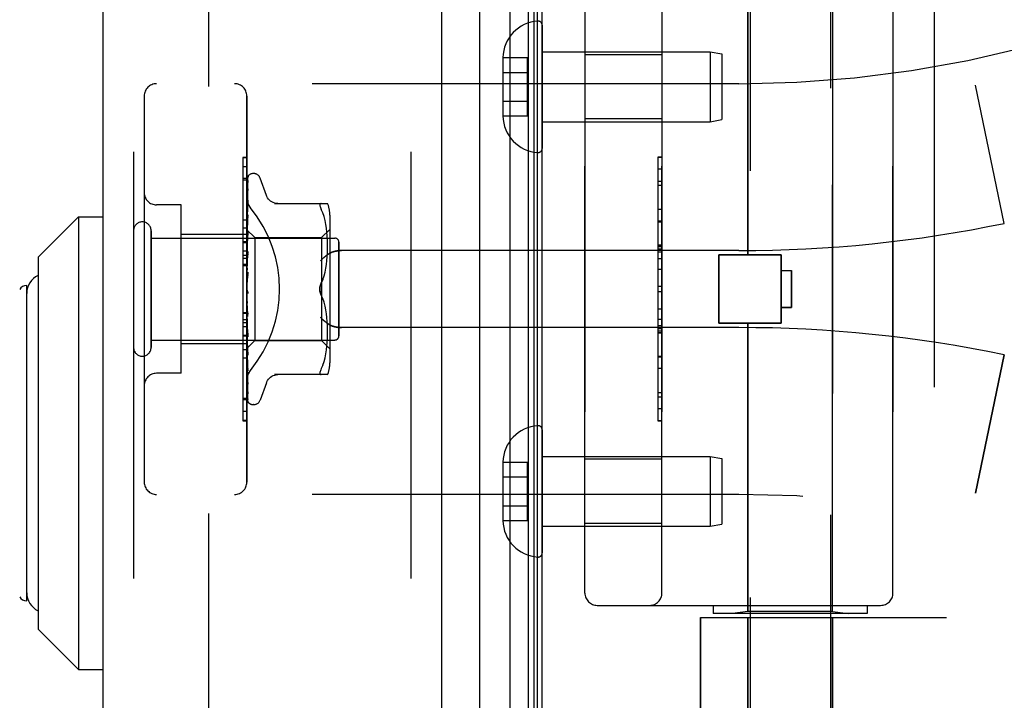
# Model space of a CAD drawing. Header units: inches. Extents: x 0 to 189, y 0 to 122.
# Tile 218 of 226: x 99.63 to 102.03, y 77.24 to 78.9. Entities that reach past the tile are written whole.
import ezdxf

# ---------------------------------------------------------------- set-up
doc = ezdxf.new("R2010")
doc.units = ezdxf.units.IN
doc.header["$LTSCALE"] = 10.388889
doc.header["$MEASUREMENT"] = 0
doc.linetypes.add('HIDDEN', pattern=[0.2, 0.1, -0.1])
doc.layers.get('0').update_dxf_attribs({"linetype": 'CONTINUOUS'})
for name, color, linetype in [('DEFAULT_2', 8, 'HIDDEN'), ('DIMENSIONS', 7, 'CONTINUOUS'), ('LEFTHAND_DOOR_ASSEMBLY', 7, 'CONTINUOUS'), ('RIGHTHAND_DOOR_ASSEMBLY', 7, 'CONTINUOUS')]:
    doc.layers.add(name, color=color, linetype=linetype)
doc.styles.get("Standard").update_dxf_attribs({"font": 'arial.ttf'})
doc.dimstyles.new('DIMSTYLE_1', dxfattribs={"dimtxt": 0.833333, "dimasz": 1.111111, "dimexe": 0.09, "dimexo": 0.07, "dimgap": 0.0375, "dimtad": 0, "dimtih": 1, "dimtoh": 1, "dimzin": 4, "dimdsep": 46, "dimtxsty": 'Standard', "dimblk": '_FILLED', "dimblk1": '_FILLED', "dimblk2": '_FILLED', "dimcen": 0.09, "dimadec": 3, "dimazin": 1, "dimtfac": 1, "dimtdec": 3, "dimtofl": 0, "dimtmove": 0, "dimatfit": 3, "dimldrblk": '_FILLED', "dimfxl": 0, "dimtolj": 1, "dimtzin": 4, "dimarcsym": 0})

# ---------------------------------------------------------------- blocks, each defined once
blk = doc.blocks.new('_FILLED')
at = {"color": 0, "linetype": 'ByBlock'}
blk.add_solid([(0, 0), (-1, 0.2), (-1, -0.2)], dxfattribs=at)
blk = doc.blocks.new('*D10')
at = {"layer": 'DIMENSIONS', "color": 2, "linetype": 'Continuous'}
for p, q in [((99.9091, 79.0233), (99.9091, 80.5993)), ((117.5751, 79.0233), (117.5751, 80.5993)), ((99.9091, 79.5993), (106.8694, 79.5993)), ((117.5751, 79.5993), (110.6148, 79.5993))]:
    blk.add_line(p, q, dxfattribs=at)
at = {"layer": 'DIMENSIONS', "color": 2, "linetype": 'Continuous', "xscale": 1.1111111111, "yscale": 1.1111111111, "zscale": 1.1111111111, "rotation": 180}
blk.add_blockref('_FILLED', (99.9091, 79.5993), dxfattribs=at)
at = {"layer": 'DIMENSIONS', "color": 2, "linetype": 'Continuous', "xscale": 1.1111111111, "yscale": 1.1111111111, "zscale": 1.1111111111}
blk.add_blockref('_FILLED', (117.5751, 79.5993), dxfattribs=at)
at = {"layer": 'DIMENSIONS', "color": 2, "linetype": 'Continuous', "insert": (108.7421, 80.016), "char_height": 0.83333, "width": 4.584882, "attachment_point": 2, "line_spacing_factor": 0.9}
blk.add_mtext('17.67\\PUSABLE\\PDEPTH', dxfattribs=at)
blk = doc.blocks.new('*D12')
at = {"layer": 'DIMENSIONS', "color": 2, "linetype": 'Continuous'}
for p, q in [((100.2303, 83.1205), (96.0114, 83.1205)), ((97.0114, 83.1205), (97.0114, 59.9538)), ((97.0114, 35.1205), (97.0114, 58.2872)), ((100.2413, 35.1205), (96.0114, 35.1205))]:
    blk.add_line(p, q, dxfattribs=at)
at = {"layer": 'DIMENSIONS', "color": 2, "linetype": 'Continuous', "xscale": 1.1111111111, "yscale": 1.1111111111, "zscale": 1.1111111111}
for p, rotation in [((97.0114, 83.1205), 90), ((97.0114, 35.1205), 270)]:
    blk.add_blockref('_FILLED', p, dxfattribs=dict(at, rotation=rotation))
at = {"layer": 'DIMENSIONS', "color": 2, "linetype": 'Continuous', "insert": (97.0114, 59.5372), "char_height": 0.83333, "width": 2.91202, "attachment_point": 2, "line_spacing_factor": 0.9}
blk.add_mtext('48.00', dxfattribs=at)

msp = doc.modelspace()

# ---------------------------------------------------------------- linework, layer by layer
at = {"color": 3, "linetype": 'Continuous'}
msp.add_line((100.9041, 35.2245), (100.9041, 83.0165), dxfattribs=at)
at = {"layer": 'DEFAULT_2', "color": 8, "linetype": 'HIDDEN'}
msp.add_line((100.0916, 81.855), (100.0916, 36.3861), dxfattribs=at)
at = {"layer": 'LEFTHAND_DOOR_ASSEMBLY', "color": 8, "linetype": 'HIDDEN'}
for p, q in [((99.9091, 82.7355), (99.9091, 35.5055)), ((100.5841, 82.7355), (100.5841, 35.5055)), ((101.8581, 79.0455), (101.8581, 77.4455)), ((101.4051, 78.3285), (101.4051, 79.0302)), ((101.6111, 77.4608), (101.6111, 79.0302)), ((101.0081, 78.9855), (101.0081, 77.5055)), ((101.1956, 77.5055), (101.1956, 78.9855)), ((101.7581, 78.9855), (101.7581, 77.5055)), ((101.1956, 78.816), (101.0081, 78.816)), ((101.3831, 78.7455), (99.9651, 78.7455)), ((102.0291, 78.4055), (101.9593, 78.7421)), ((99.9351, 78.7155), (99.9351, 77.7755)), ((100.1851, 77.7755), (100.1851, 78.7155)), ((101.1956, 78.66), (101.0081, 78.66)), ((101.1856, 78.5665), (101.1856, 77.9245)), ((101.1856, 78.5665), (101.1956, 78.5665)), ((101.1956, 78.5662), (101.1856, 78.5662)), ((100.1751, 78.5433), (100.1751, 78.1326)), ((100.1851, 78.5433), (100.1751, 78.5433)), ((100.1851, 78.5148), (100.1751, 78.5148)), ((101.1856, 78.5081), (101.1956, 78.5081)), ((101.1956, 78.4979), (101.1856, 78.4979)), ((100.0251, 78.4505), (99.9651, 78.4505)), ((100.0251, 78.0405), (100.0251, 78.4505)), ((101.1956, 78.4391), (101.1856, 78.4391)), ((99.9521, 78.1035), (99.9521, 78.3875)), ((100.1851, 78.3935), (100.1751, 78.3935)), ((101.1856, 78.4089), (101.1956, 78.4089)), ((99.9521, 78.3695), (100.3991, 78.3695)), ((100.1851, 78.3785), (100.0251, 78.3785)), ((100.4091, 78.1315), (100.4091, 78.3595)), ((101.3831, 78.3393), (100.4155, 78.3393)), ((101.1856, 78.3523), (101.1956, 78.3523)), ((101.1856, 78.3521), (101.1956, 78.3521)), ((101.1956, 78.3519), (101.1856, 78.3519)), ((100.1851, 78.3375), (100.1751, 78.3375)), ((100.1851, 78.3274), (100.1751, 78.3274)), ((100.1851, 78.3202), (100.1751, 78.3202)), ((101.3341, 78.1625), (101.3341, 78.3285)), ((101.3341, 78.3285), (101.4861, 78.3285)), ((101.4861, 78.1625), (101.4861, 78.3285)), ((100.1851, 78.3051), (100.1751, 78.3051)), ((101.1856, 78.2939), (101.1956, 78.2939)), ((101.4861, 78.2905), (101.5111, 78.2905)), ((101.5111, 78.2905), (101.5111, 78.2005)), ((101.1956, 78.2518), (101.1856, 78.2518)), ((101.5111, 78.2005), (101.4861, 78.2005)), ((100.1751, 78.1888), (100.1851, 78.1888)), ((101.1956, 78.1716), (101.1856, 78.1716)), ((101.3831, 78.1518), (100.4155, 78.1518)), ((101.1956, 78.1561), (101.1856, 78.1561)), ((101.1956, 78.1484), (101.1856, 78.1484)), ((101.3341, 78.1625), (101.4861, 78.1625)), ((101.4051, 77.4608), (101.4051, 78.1625)), ((100.1751, 78.1326), (100.1851, 78.1326)), ((100.1751, 78.1322), (100.1751, 77.9249)), ((100.1851, 78.1322), (100.1751, 78.1322)), ((100.1851, 78.1305), (100.1751, 78.1305)), ((101.1956, 78.143), (101.1856, 78.143)), ((101.1956, 78.1382), (101.1856, 78.1382)), ((99.9521, 78.1215), (100.3991, 78.1215)), ((100.1851, 78.1125), (100.0251, 78.1125)), ((100.1851, 78.0771), (100.1751, 78.0771)), ((101.1956, 78.0799), (101.1856, 78.0799)), ((102.0291, 78.0855), (101.9593, 77.7489)), ((100.0251, 78.0405), (99.9651, 78.0405)), ((100.1751, 77.9802), (100.1851, 77.9802)), ((101.1956, 77.9536), (101.1856, 77.9536)), ((100.1851, 77.9257), (100.1751, 77.9257)), ((100.1751, 77.9249), (100.1851, 77.9249)), ((101.1956, 77.9245), (101.1856, 77.9245)), ((101.1956, 77.831), (101.0081, 77.831)), ((101.3831, 77.7455), (99.9651, 77.7455)), ((101.1956, 77.675), (101.0081, 77.675)), ((101.0381, 77.4755), (101.7281, 77.4755)), ((101.3206, 77.4755), (101.3206, 77.4555)), ((101.6956, 77.4755), (101.6956, 77.4555)), ((101.6956, 77.4555), (101.3206, 77.4555)), ((101.4051, 77.4608), (101.3676, 77.4555)), ((101.6111, 77.4608), (101.4051, 77.4608)), ((101.6111, 77.4608), (101.6486, 77.4555)), ((101.2894, 77.4455), (101.2894, 76.9243)), ((101.2894, 77.4455), (101.8881, 77.4455)), ((101.4051, 77.4455), (101.4051, 76.8995)), ((101.6111, 77.4455), (101.6111, 76.8995))]:
    msp.add_line(p, q, dxfattribs=at)
for points in [[(100.1939, 78.4435), (100.1934, 78.4441), (100.193, 78.4447), (100.1925, 78.4453), (100.1921, 78.4459), (100.1916, 78.4466), (100.1912, 78.4472), (100.1908, 78.4479), (100.1904, 78.4486), (100.19, 78.4493), (100.1896, 78.45), (100.1892, 78.4507), (100.1888, 78.4515), (100.1885, 78.4522), (100.1881, 78.453), (100.1878, 78.4537), (100.1875, 78.4545), (100.1872, 78.4553), (100.187, 78.456), (100.1867, 78.4568), (100.1865, 78.4576), (100.1863, 78.4584), (100.1861, 78.4592), (100.1859, 78.46), (100.1857, 78.4607), (100.1856, 78.4615), (100.1855, 78.4623), (100.1854, 78.4631), (100.1853, 78.4639), (100.1852, 78.4646), (100.1852, 78.4654), (100.1851, 78.4661), (100.1851, 78.4669)], [(100.4155, 78.3393), (100.4143, 78.3392), (100.413, 78.3392), (100.4117, 78.3392), (100.4105, 78.3391), (100.4092, 78.339), (100.408, 78.3389), (100.4068, 78.3387), (100.4056, 78.3386), (100.4044, 78.3384), (100.4032, 78.3382), (100.4021, 78.338), (100.401, 78.3378), (100.3999, 78.3375), (100.3988, 78.3373), (100.3978, 78.337), (100.3968, 78.3367), (100.3958, 78.3364), (100.3949, 78.3361), (100.394, 78.3358), (100.3931, 78.3355), (100.3922, 78.3352), (100.3914, 78.3348), (100.3905, 78.3345), (100.3898, 78.3341), (100.389, 78.3338), (100.3883, 78.3334), (100.3875, 78.333), (100.3869, 78.3326), (100.3862, 78.3322), (100.3855, 78.3319)], [(100.3643, 78.3143), (100.3648, 78.3148), (100.3654, 78.3154), (100.3659, 78.3159), (100.3664, 78.3165), (100.367, 78.3171), (100.3676, 78.3177), (100.3681, 78.3182), (100.3687, 78.3188), (100.3693, 78.3194), (100.3699, 78.3199), (100.3706, 78.3205), (100.3712, 78.321), (100.3718, 78.3216), (100.3724, 78.3222), (100.3731, 78.3227), (100.3737, 78.3233), (100.3744, 78.3238), (100.375, 78.3243), (100.3757, 78.3249), (100.3763, 78.3254), (100.377, 78.3259), (100.3777, 78.3264), (100.3783, 78.3269), (100.379, 78.3274), (100.3797, 78.3279), (100.3803, 78.3284), (100.381, 78.3288), (100.3816, 78.3293), (100.3823, 78.3298), (100.383, 78.3302), (100.3836, 78.3306), (100.3843, 78.331), (100.3849, 78.3315), (100.3855, 78.3319)], [(100.3855, 78.1592), (100.3849, 78.1596), (100.3843, 78.16), (100.3836, 78.1604), (100.383, 78.1608), (100.3823, 78.1613), (100.3816, 78.1617), (100.381, 78.1622), (100.3803, 78.1626), (100.3797, 78.1631), (100.379, 78.1636), (100.3783, 78.1641), (100.3777, 78.1646), (100.377, 78.1651), (100.3763, 78.1656), (100.3757, 78.1662), (100.375, 78.1667), (100.3744, 78.1672), (100.3737, 78.1678), (100.3731, 78.1683), (100.3724, 78.1689), (100.3718, 78.1694), (100.3712, 78.17), (100.3706, 78.1705), (100.3699, 78.1711), (100.3693, 78.1717), (100.3687, 78.1722), (100.3681, 78.1728), (100.3676, 78.1734), (100.367, 78.1739), (100.3664, 78.1745), (100.3659, 78.1751), (100.3654, 78.1756), (100.3648, 78.1762), (100.3643, 78.1768)], [(100.3855, 78.1592), (100.3862, 78.1588), (100.3869, 78.1584), (100.3875, 78.158), (100.3883, 78.1576), (100.389, 78.1573), (100.3898, 78.1569), (100.3905, 78.1565), (100.3914, 78.1562), (100.3922, 78.1559), (100.3931, 78.1555), (100.394, 78.1552), (100.3949, 78.1549), (100.3958, 78.1546), (100.3968, 78.1543), (100.3978, 78.154), (100.3988, 78.1537), (100.3999, 78.1535), (100.401, 78.1532), (100.4021, 78.153), (100.4032, 78.1528), (100.4044, 78.1526), (100.4056, 78.1524), (100.4068, 78.1523), (100.408, 78.1521), (100.4092, 78.152), (100.4105, 78.1519), (100.4117, 78.1519), (100.413, 78.1518), (100.4143, 78.1518), (100.4155, 78.1518)], [(100.1851, 78.0241), (100.1851, 78.0249), (100.1852, 78.0256), (100.1852, 78.0264), (100.1853, 78.0272), (100.1854, 78.0279), (100.1855, 78.0287), (100.1856, 78.0295), (100.1857, 78.0303), (100.1859, 78.0311), (100.1861, 78.0318), (100.1863, 78.0326), (100.1865, 78.0334), (100.1867, 78.0342), (100.187, 78.035), (100.1872, 78.0357), (100.1875, 78.0365), (100.1878, 78.0373), (100.1881, 78.038), (100.1885, 78.0388), (100.1888, 78.0395), (100.1892, 78.0403), (100.1896, 78.041), (100.19, 78.0417), (100.1904, 78.0424), (100.1908, 78.0431), (100.1912, 78.0438), (100.1916, 78.0444), (100.1921, 78.0451), (100.1925, 78.0457), (100.193, 78.0463), (100.1934, 78.0469), (100.1939, 78.0475)]]:
    msp.add_lwpolyline(points, dxfattribs=at)
for centre, radius, start, end in [((101.3831, 81.5206), 2.7751, 270, 316.1116), ((99.9651, 78.7155), 0.03, 90, 180), ((100.1551, 78.7155), 0.03, 0, 90), ((99.9651, 78.4805), 0.03, 180, 270), ((99.9306, 78.3875), 0.0215, 360, 180), ((101.3831, 81.5206), 3.1814, 270, 281.7157), ((100.3991, 78.3595), 0.01, 360, 90), ((101.3831, 74.9704), 3.1814, 78.2843, 90), ((100.3991, 78.1315), 0.01, 270, 0), ((99.9306, 78.1035), 0.0215, 180, 0), ((99.9651, 78.0105), 0.03, 90, 180), ((99.9651, 77.7755), 0.03, 180, 270), ((100.1551, 77.7755), 0.03, 270, 360), ((101.3831, 74.9704), 2.7751, 43.8884, 90), ((101.0381, 77.5055), 0.03, 180, 270), ((101.1656, 77.5055), 0.03, 270, 360), ((101.7281, 77.5055), 0.03, 270, 360)]:
    msp.add_arc(centre, radius, start, end, dxfattribs=at)
msp.add_ellipse((99.9521, 78.2455), major_axis=(0.3125, 0), ratio=1, start_param=-0.686108, end_param=0.686108, dxfattribs=at)
at = {"layer": 'RIGHTHAND_DOOR_ASSEMBLY', "color": 7, "linetype": 'Continuous'}
for p, q in [((100.8264, 35.4551), (100.8264, 82.7859)), ((100.8698, 82.7769), (100.8698, 35.4641)), ((100.7512, 82.7575), (100.7512, 35.4835)), ((100.8835, 82.7702), (100.8835, 35.4708)), ((100.8922, 82.7678), (100.8922, 35.4732)), ((99.6766, 78.3233), (99.7751, 78.4217)), ((99.7751, 78.4217), (99.7751, 77.3193)), ((99.7751, 78.4217), (99.8341, 78.4217)), ((99.6766, 78.3233), (99.6766, 77.4178)), ((99.6491, 77.4866), (99.6491, 78.2544)), ((99.6766, 77.4178), (99.7751, 77.3193)), ((99.7751, 77.3193), (99.8341, 77.3193))]:
    msp.add_line(p, q, dxfattribs=at)
at = {"layer": 'RIGHTHAND_DOOR_ASSEMBLY', "color": 3, "linetype": 'Continuous'}
for p, q in [((99.8341, 82.7355), (99.8341, 35.5055)), ((100.6591, 82.7355), (100.6591, 35.5055))]:
    msp.add_line(p, q, dxfattribs=at)
at = {"layer": 'RIGHTHAND_DOOR_ASSEMBLY', "color": 8, "linetype": 'HIDDEN'}
for p, q in [((99.9091, 82.7355), (99.9091, 35.5055)), ((100.5841, 82.7355), (100.5841, 35.5055)), ((101.6061, 79.7735), (101.6061, 76.9255)), ((101.4101, 79.5721), (101.4101, 76.9255)), ((101.8581, 79.0455), (101.8581, 77.4455)), ((101.4051, 79.0302), (101.4051, 78.3285)), ((101.6111, 79.0302), (101.6111, 77.4608)), ((101.0081, 77.5055), (101.0081, 78.9855)), ((101.1956, 78.9855), (101.1956, 77.5055)), ((101.7581, 77.5055), (101.7581, 78.9855)), ((100.9041, 78.8879), (100.9041, 78.5881)), ((100.9041, 78.823), (101.3133, 78.823)), ((101.3133, 78.823), (101.3133, 78.653)), ((101.3133, 78.823), (101.3416, 78.818)), ((101.3416, 78.818), (101.3416, 78.658)), ((100.8086, 78.8091), (100.8086, 78.808)), ((100.8086, 78.8091), (100.8686, 78.8091)), ((100.8086, 78.808), (100.8086, 78.668)), ((100.8686, 78.667), (100.8686, 78.8091)), ((101.1956, 78.816), (101.0081, 78.816)), ((100.8086, 78.773), (100.8686, 78.773)), ((101.3831, 78.7455), (99.9651, 78.7455)), ((102.0291, 78.4055), (101.9593, 78.7421)), ((99.9351, 78.7155), (99.9351, 77.7755)), ((100.1851, 78.7155), (100.1851, 77.7755)), ((100.8086, 78.703), (100.8686, 78.703)), ((100.8086, 78.668), (100.8086, 78.667)), ((100.8086, 78.667), (100.8686, 78.667)), ((100.9041, 78.653), (101.3133, 78.653)), ((101.1956, 78.66), (101.0081, 78.66)), ((101.3133, 78.653), (101.3416, 78.658)), ((100.1751, 78.5661), (100.1751, 78.3588)), ((100.1851, 78.5661), (100.1751, 78.5661)), ((100.1851, 78.5653), (100.1751, 78.5653)), ((101.1856, 78.5665), (101.1856, 77.9246)), ((101.1956, 78.5665), (101.1856, 78.5665)), ((101.1956, 78.5375), (101.1856, 78.5375)), ((100.1851, 78.5108), (100.1751, 78.5108)), ((100.1859, 78.3883), (100.1878, 78.5171)), ((100.1859, 78.3883), (100.1878, 78.5165)), ((100.1859, 78.3832), (100.1878, 78.5079)), ((100.1859, 78.3831), (100.1878, 78.5061)), ((100.1878, 78.5071), (100.1871, 78.5059)), ((100.1886, 78.5194), (100.1881, 78.5187)), ((100.2016, 78.5268), (100.2008, 78.5268)), ((100.2327, 78.4735), (100.2173, 78.5158)), ((100.1859, 78.3731), (100.1878, 78.4892)), ((100.1859, 78.3729), (100.1878, 78.4863)), ((100.1878, 78.4892), (100.1878, 78.4897)), ((100.1878, 78.4863), (100.1878, 78.4868)), ((100.1859, 78.3584), (100.1878, 78.4617)), ((100.1859, 78.3581), (100.1878, 78.4578)), ((100.1878, 78.4617), (100.1878, 78.4618)), ((100.1878, 78.4617), (100.1878, 78.4617)), ((100.1878, 78.4578), (100.1878, 78.4578)), ((100.0251, 78.4505), (99.9651, 78.4505)), ((100.0251, 78.0405), (100.0251, 78.4505)), ((100.1857, 78.4451), (100.1851, 78.4394)), ((100.1866, 78.4521), (100.1857, 78.4451)), ((100.2524, 78.4538), (100.3816, 78.4538)), ((100.3698, 78.4308), (100.3662, 78.4393)), ((100.1751, 78.4139), (100.1851, 78.4139)), ((100.187, 78.419), (100.1857, 78.4068)), ((100.1859, 78.3396), (100.1878, 78.4263)), ((100.1859, 78.3392), (100.1878, 78.4215)), ((100.1878, 78.4262), (100.187, 78.419)), ((100.1878, 78.4263), (100.1878, 78.4262)), ((100.3729, 78.4219), (100.3698, 78.4308)), ((100.3754, 78.4126), (100.3729, 78.422)), ((100.3774, 78.403), (100.3754, 78.4126)), ((100.3871, 78.4251), (100.3871, 78.0659)), ((101.1956, 78.4112), (101.1856, 78.4112)), ((99.9521, 78.3875), (99.9521, 78.1035)), ((100.1857, 78.4068), (100.1851, 78.4005)), ((100.1851, 78.3898), (100.2041, 78.3708)), ((100.1851, 78.3862), (100.1859, 78.3833)), ((100.1859, 78.3883), (100.1859, 78.3884)), ((100.1859, 78.3883), (100.1859, 78.3883)), ((100.3671, 78.3708), (100.3871, 78.3908)), ((100.3789, 78.3935), (100.3774, 78.4031)), ((100.38, 78.3841), (100.3789, 78.3935)), ((99.9521, 78.3695), (100.3991, 78.3695)), ((100.1851, 78.3785), (100.0251, 78.3785)), ((100.1851, 78.3777), (100.1859, 78.3732)), ((100.1851, 78.3693), (100.1859, 78.3729)), ((100.1865, 78.3716), (100.1851, 78.356)), ((100.1851, 78.3643), (100.1859, 78.3585)), ((100.1859, 78.3173), (100.1878, 78.3844)), ((100.1859, 78.3831), (100.1859, 78.3833)), ((100.1859, 78.3832), (100.1859, 78.3831)), ((100.1859, 78.3169), (100.1878, 78.3789)), ((100.1859, 78.3729), (100.1859, 78.3732)), ((100.1859, 78.3731), (100.1859, 78.3729)), ((100.1877, 78.3841), (100.1865, 78.3716)), ((100.1878, 78.3844), (100.1877, 78.3841)), ((100.2041, 78.3708), (100.2041, 78.1203)), ((100.2041, 78.3708), (100.3671, 78.3708)), ((100.3671, 78.3708), (100.3671, 78.1203)), ((100.3808, 78.3752), (100.38, 78.3842)), ((100.3813, 78.3665), (100.3808, 78.3753)), ((100.3815, 78.3582), (100.3813, 78.3667)), ((100.1851, 78.3605), (100.1751, 78.3605)), ((100.1751, 78.3588), (100.1851, 78.3588)), ((100.1751, 78.3584), (100.1751, 77.9477)), ((100.1851, 78.3584), (100.1751, 78.3584)), ((100.1851, 78.353), (100.1859, 78.3581)), ((100.1851, 78.3467), (100.1859, 78.3397)), ((100.1851, 78.3329), (100.1859, 78.3393)), ((100.1859, 78.3581), (100.1859, 78.3585)), ((100.1859, 78.3584), (100.1859, 78.3581)), ((100.1859, 78.3392), (100.1859, 78.3397)), ((100.1859, 78.3396), (100.1859, 78.3393)), ((100.3813, 78.3328), (100.3816, 78.3416)), ((100.3816, 78.3498), (100.3815, 78.3583)), ((100.3815, 78.3414), (100.3816, 78.35)), ((100.4091, 78.3595), (100.4091, 78.1315)), ((101.3831, 78.3393), (100.4155, 78.3393)), ((101.1956, 78.3528), (101.1856, 78.3528)), ((101.1956, 78.348), (101.1856, 78.348)), ((101.1956, 78.3426), (101.1856, 78.3426)), ((100.1877, 78.3371), (100.1851, 78.3076)), ((100.1851, 78.3254), (100.1859, 78.3175)), ((100.1851, 78.3096), (100.1859, 78.317)), ((100.1859, 78.2925), (100.1878, 78.3374)), ((100.1859, 78.2919), (100.1878, 78.3314)), ((100.1859, 78.3172), (100.1859, 78.3175)), ((100.1859, 78.3173), (100.1859, 78.317)), ((100.1859, 78.3169), (100.1859, 78.3172)), ((100.1878, 78.3374), (100.1877, 78.3371)), ((100.3789, 78.3055), (100.38, 78.315)), ((100.38, 78.3148), (100.3808, 78.3241)), ((100.3808, 78.3239), (100.3813, 78.333)), ((101.1956, 78.335), (101.1856, 78.335)), ((101.1956, 78.3194), (101.1856, 78.3194)), ((101.3341, 78.3285), (101.3341, 78.1625)), ((101.4861, 78.3285), (101.3341, 78.3285)), ((101.4861, 78.3285), (101.4861, 78.1625)), ((100.1851, 78.3022), (100.1751, 78.3022)), ((100.1851, 78.3012), (100.1859, 78.2927)), ((100.1851, 78.2839), (100.1859, 78.2922)), ((100.1859, 78.2919), (100.1859, 78.2927)), ((100.1859, 78.2925), (100.1859, 78.2922)), ((100.3754, 78.2868), (100.3774, 78.2963)), ((100.3774, 78.2961), (100.3789, 78.3057)), ((101.4861, 78.2905), (101.5111, 78.2905)), ((101.5111, 78.2005), (101.5111, 78.2905)), ((100.1877, 78.2869), (100.1851, 78.2569)), ((100.1851, 78.2751), (100.1859, 78.2662)), ((100.1859, 78.265), (100.1864, 78.2697)), ((100.1864, 78.2697), (100.187, 78.275)), ((100.187, 78.275), (100.1877, 78.2804)), ((100.3699, 78.2687), (100.3662, 78.2601)), ((100.3729, 78.2775), (100.3754, 78.2868)), ((100.1851, 78.2478), (100.1859, 78.2389)), ((100.1851, 78.242), (100.1853, 78.2416)), ((100.1851, 78.2295), (100.1859, 78.2384)), ((100.1851, 78.2205), (100.1859, 78.2119)), ((100.1862, 78.2398), (100.1863, 78.2397)), ((100.3699, 78.2223), (100.3662, 78.2309)), ((100.3729, 78.2134), (100.3699, 78.2223)), ((101.1956, 78.2392), (101.1856, 78.2392)), ((100.1851, 78.2027), (100.1859, 78.2114)), ((100.1877, 78.1787), (100.1851, 78.2086)), ((100.1851, 78.194), (100.1859, 78.1861)), ((100.1859, 78.2123), (100.1859, 78.2114)), ((100.1878, 78.1847), (100.1859, 78.2123)), ((100.1859, 78.2117), (100.1859, 78.2119)), ((100.1878, 78.1785), (100.1859, 78.2117)), ((100.3754, 78.2042), (100.3729, 78.2135)), ((100.3774, 78.1947), (100.3754, 78.2043)), ((100.3789, 78.1853), (100.3774, 78.1949)), ((101.1856, 78.1971), (101.1956, 78.1971)), ((101.4861, 78.2005), (101.5111, 78.2005)), ((100.1851, 78.1859), (100.1751, 78.1859)), ((100.1851, 78.1708), (100.1751, 78.1708)), ((100.1851, 78.1774), (100.1859, 78.1857)), ((100.1859, 78.1863), (100.1859, 78.1857)), ((100.1878, 78.1353), (100.1859, 78.1863)), ((100.1859, 78.1858), (100.1859, 78.1861)), ((100.1878, 78.1296), (100.1859, 78.1858)), ((100.1877, 78.1787), (100.1878, 78.1785)), ((100.38, 78.176), (100.3789, 78.1855)), ((100.3808, 78.1669), (100.38, 78.1762)), ((100.1851, 78.1636), (100.1751, 78.1636)), ((100.1851, 78.1536), (100.1751, 78.1536)), ((100.1851, 78.1695), (100.1859, 78.1625)), ((100.1851, 78.1545), (100.1859, 78.1621)), ((100.1851, 78.1476), (100.1859, 78.1418)), ((100.1859, 78.1626), (100.1859, 78.1621)), ((100.1878, 78.0901), (100.1859, 78.1626)), ((100.1859, 78.1622), (100.1859, 78.1625)), ((100.1878, 78.0849), (100.1859, 78.1622)), ((100.3813, 78.158), (100.3808, 78.1671)), ((100.3816, 78.1494), (100.3813, 78.1582)), ((100.3816, 78.141), (100.3815, 78.1496)), ((101.3831, 78.1518), (100.4155, 78.1518)), ((101.4861, 78.1625), (101.3341, 78.1625)), ((101.4051, 78.1625), (101.4051, 77.4608)), ((100.1851, 78.135), (100.1859, 78.1415)), ((100.1851, 78.1293), (100.1859, 78.1249)), ((100.1851, 78.1195), (100.1859, 78.1247)), ((100.1859, 78.1419), (100.1859, 78.1415)), ((100.1878, 78.0505), (100.1859, 78.1419)), ((100.1859, 78.1415), (100.1859, 78.1418)), ((100.1878, 78.0461), (100.1859, 78.1415)), ((100.1859, 78.125), (100.1859, 78.1247)), ((100.1878, 78.0179), (100.1859, 78.125)), ((100.1859, 78.1247), (100.1859, 78.1249)), ((100.1878, 78.0145), (100.1859, 78.1247)), ((100.1877, 78.1299), (100.1878, 78.1296)), ((100.3808, 78.1157), (100.3813, 78.1245)), ((100.3813, 78.1244), (100.3815, 78.1329)), ((100.3815, 78.1327), (100.3816, 78.1412)), ((101.1956, 78.1392), (101.1856, 78.1392)), ((101.1856, 78.1389), (101.1956, 78.1389)), ((101.1856, 78.1387), (101.1956, 78.1387)), ((99.9521, 78.1215), (100.3991, 78.1215)), ((100.1851, 78.1125), (100.0251, 78.1125)), ((100.1851, 78.1153), (100.1859, 78.1124)), ((100.1851, 78.1085), (100.1859, 78.1122)), ((100.1851, 78.1013), (100.1859, 78.102)), ((100.1859, 78.102), (100.2041, 78.1203)), ((100.1859, 78.1124), (100.1859, 78.1122)), ((100.1878, 77.9937), (100.1859, 78.1124)), ((100.1859, 78.1122), (100.1859, 78.1124)), ((100.1878, 77.9913), (100.1859, 78.1122)), ((100.1859, 78.1047), (100.1859, 78.1046)), ((100.1878, 77.9773), (100.1859, 78.1047)), ((100.1859, 78.1046), (100.1859, 78.1047)), ((100.1859, 78.102), (100.1859, 78.102)), ((100.1878, 77.9729), (100.1859, 78.102)), ((100.2041, 78.1203), (100.3671, 78.1203)), ((100.3671, 78.1203), (100.3871, 78.1003)), ((100.3789, 78.0975), (100.38, 78.1069)), ((100.38, 78.1068), (100.3808, 78.1158)), ((100.1851, 78.0975), (100.1751, 78.0975)), ((100.1866, 78.0971), (100.1878, 78.0852)), ((100.1878, 78.0851), (100.1878, 78.0849)), ((100.3729, 78.069), (100.3754, 78.0784)), ((100.3754, 78.0784), (100.3774, 78.088)), ((100.3774, 78.0879), (100.3789, 78.0975)), ((101.1856, 78.0821), (101.1956, 78.0821)), ((101.9593, 77.7489), (102.0291, 78.0855)), ((100.1851, 78.0703), (100.1857, 78.0643)), ((100.1857, 78.0643), (100.1866, 78.0567)), ((100.3698, 78.0602), (100.3662, 78.0518)), ((100.3698, 78.0602), (100.3729, 78.0691)), ((101.1956, 78.0519), (101.1856, 78.0519)), ((100.0251, 78.0405), (99.9651, 78.0405)), ((100.1878, 78.0462), (100.1878, 78.0461)), ((100.3816, 78.0372), (100.2524, 78.0372)), ((100.1878, 78.0143), (100.1878, 78.0145)), ((100.2327, 78.0175), (100.2173, 77.9752)), ((100.1878, 77.9906), (100.1878, 77.9913)), ((101.1956, 77.9931), (101.1856, 77.9931)), ((101.1856, 77.9829), (101.1956, 77.9829)), ((100.1851, 77.9762), (100.1751, 77.9762)), ((100.1892, 77.969), (100.1894, 77.9688)), ((100.2016, 77.9643), (100.2008, 77.9643)), ((100.1851, 77.9477), (100.1751, 77.9477)), ((101.1956, 77.9248), (101.1856, 77.9248)), ((101.1856, 77.9246), (101.1956, 77.9246)), ((100.9041, 77.9029), (100.9041, 77.6031)), ((100.9041, 77.838), (101.3133, 77.838)), ((101.3133, 77.838), (101.3133, 77.668)), ((101.3133, 77.838), (101.3416, 77.833)), ((100.8086, 77.8241), (100.8086, 77.823)), ((100.8086, 77.8241), (100.8686, 77.8241)), ((100.8086, 77.823), (100.8086, 77.683)), ((100.8686, 77.682), (100.8686, 77.8241)), ((101.1956, 77.831), (101.0081, 77.831)), ((101.3416, 77.833), (101.3416, 77.673)), ((100.8086, 77.788), (100.8686, 77.788)), ((101.3831, 77.7455), (99.9651, 77.7455)), ((100.8086, 77.718), (100.8686, 77.718)), ((100.8086, 77.683), (100.8086, 77.682)), ((100.8086, 77.682), (100.8686, 77.682)), ((100.9041, 77.668), (101.3133, 77.668)), ((101.1956, 77.675), (101.0081, 77.675)), ((101.3133, 77.668), (101.3416, 77.673)), ((101.0381, 77.4755), (101.7281, 77.4755)), ((101.3206, 77.4755), (101.3206, 77.4555)), ((101.6956, 77.4755), (101.6956, 77.4555)), ((101.6956, 77.4555), (101.3206, 77.4555)), ((101.4051, 77.4608), (101.3676, 77.4555)), ((101.6111, 77.4608), (101.4051, 77.4608)), ((101.6111, 77.4608), (101.6486, 77.4555)), ((101.2894, 76.9243), (101.2894, 77.4455)), ((101.2894, 77.4455), (101.8881, 77.4455)), ((101.4051, 76.8995), (101.4051, 77.4455)), ((101.6111, 76.8995), (101.6111, 77.4455))]:
    msp.add_line(p, q, dxfattribs=at)
for points in [[(100.1885, 78.5199), (100.188, 78.519), (100.1874, 78.5177), (100.1869, 78.5163), (100.1864, 78.5149), (100.1859, 78.5133), (100.1855, 78.5117), (100.1851, 78.5101)], [(100.1881, 78.5187), (100.1878, 78.5184), (100.1875, 78.518), (100.1873, 78.5176), (100.187, 78.5171), (100.1867, 78.5166), (100.1863, 78.516), (100.186, 78.5154), (100.1858, 78.5148), (100.1855, 78.5142), (100.1852, 78.5135), (100.1851, 78.5133)], [(100.186, 78.5177), (100.1859, 78.5176), (100.1855, 78.5167), (100.1851, 78.5157)], [(100.1879, 78.509), (100.1876, 78.5076), (100.1871, 78.5056), (100.1867, 78.5035), (100.1862, 78.5014), (100.1858, 78.4992), (100.1854, 78.4969), (100.1851, 78.4951)], [(100.1871, 78.5059), (100.1868, 78.5054), (100.1865, 78.5048), (100.1863, 78.5043), (100.186, 78.5037), (100.1857, 78.5031), (100.1854, 78.5024), (100.1852, 78.5017), (100.1851, 78.5016)], [(100.1878, 78.5171), (100.1878, 78.5178), (100.1879, 78.5184), (100.1881, 78.5189), (100.1883, 78.5194), (100.1885, 78.5199)], [(100.1878, 78.5165), (100.1878, 78.517), (100.1879, 78.5176), (100.188, 78.5181), (100.1882, 78.5186), (100.1883, 78.519), (100.1885, 78.5193), (100.1886, 78.5194), (100.1886, 78.5194)], [(100.1878, 78.5079), (100.1878, 78.5083), (100.1879, 78.5088), (100.1879, 78.509)], [(100.188, 78.5075), (100.188, 78.5075), (100.188, 78.5076), (100.188, 78.5075), (100.1879, 78.5073), (100.1878, 78.5071)], [(100.1878, 78.5061), (100.1878, 78.5066), (100.1879, 78.507), (100.1879, 78.5073), (100.188, 78.5075)], [(100.1886, 78.5194), (100.1886, 78.5195), (100.1886, 78.5194)], [(100.1878, 78.4896), (100.1875, 78.4877), (100.187, 78.4849), (100.1866, 78.482), (100.1862, 78.4791), (100.1858, 78.4762), (100.1854, 78.4733), (100.1851, 78.4713)], [(100.1866, 78.4841), (100.1863, 78.4835), (100.1859, 78.4827), (100.1856, 78.482), (100.1853, 78.4812), (100.1851, 78.4807)], [(100.1878, 78.4868), (100.1878, 78.4868), (100.1878, 78.4867), (100.1877, 78.4866), (100.1876, 78.4862), (100.1874, 78.4858), (100.1872, 78.4853), (100.1866, 78.4841)], [(100.1851, 78.4669), (100.1851, 78.4661), (100.1852, 78.4654), (100.1852, 78.4646), (100.1853, 78.4639), (100.1854, 78.4631), (100.1855, 78.4623), (100.1856, 78.4615), (100.1857, 78.4607), (100.1859, 78.46), (100.1861, 78.4592), (100.1863, 78.4584), (100.1865, 78.4576), (100.1867, 78.4568), (100.187, 78.456), (100.1872, 78.4553), (100.1875, 78.4545), (100.1878, 78.4537), (100.1881, 78.453), (100.1885, 78.4522), (100.1888, 78.4515), (100.1892, 78.4507), (100.1896, 78.45), (100.19, 78.4493), (100.1904, 78.4486), (100.1908, 78.4479), (100.1912, 78.4472), (100.1916, 78.4466), (100.1921, 78.4459), (100.1925, 78.4453), (100.193, 78.4447), (100.1934, 78.4441), (100.1939, 78.4435)], [(100.1878, 78.4578), (100.1878, 78.4578), (100.1877, 78.4577), (100.1877, 78.4574), (100.1875, 78.457), (100.1873, 78.4565), (100.1871, 78.4559), (100.1868, 78.4552), (100.1864, 78.4545), (100.1861, 78.4537), (100.1857, 78.4529), (100.1854, 78.452), (100.1851, 78.4514)], [(100.1878, 78.4617), (100.1874, 78.4592), (100.1866, 78.4521)], [(100.2603, 78.4538), (100.2566, 78.4541), (100.2529, 78.4548), (100.2494, 78.456), (100.246, 78.4576), (100.2428, 78.4596), (100.24, 78.4621), (100.2375, 78.4648), (100.2353, 78.4679), (100.2336, 78.4711), (100.2328, 78.473)], [(100.3662, 78.4538), (100.3649, 78.4537), (100.364, 78.4531), (100.3633, 78.4523), (100.3629, 78.4512), (100.3628, 78.4499), (100.3629, 78.4484), (100.3633, 78.4466), (100.364, 78.4445), (100.3649, 78.442), (100.3662, 78.4393)], [(100.186, 78.4167), (100.1856, 78.4159), (100.1853, 78.4151), (100.1851, 78.4147)], [(100.1878, 78.4215), (100.1877, 78.4213), (100.1877, 78.421), (100.1876, 78.4206), (100.1874, 78.4201), (100.1872, 78.4195), (100.1869, 78.4188), (100.1866, 78.4182), (100.186, 78.4167)], [(100.1851, 78.3897), (100.1853, 78.3894), (100.1855, 78.3891), (100.1857, 78.3887), (100.1859, 78.3884)], [(100.1851, 78.3894), (100.1854, 78.3891), (100.1856, 78.3888), (100.1858, 78.3886), (100.1859, 78.3884), (100.1859, 78.3884), (100.1859, 78.3883)], [(100.1851, 78.3887), (100.1854, 78.3885), (100.1856, 78.3884), (100.1858, 78.3883), (100.1859, 78.3883), (100.1859, 78.3883), (100.1859, 78.3883)], [(100.1851, 78.3879), (100.1853, 78.3881), (100.1855, 78.3882), (100.1857, 78.3883), (100.1859, 78.3883)], [(100.1851, 78.3848), (100.1854, 78.3844), (100.1856, 78.384), (100.1858, 78.3837), (100.1859, 78.3835), (100.1859, 78.3833), (100.1859, 78.3832)], [(100.1851, 78.3811), (100.1853, 78.3816), (100.1855, 78.3821), (100.1857, 78.3826), (100.1859, 78.3831)], [(100.1851, 78.3829), (100.1854, 78.3828), (100.1856, 78.3828), (100.1858, 78.3828), (100.1859, 78.3829), (100.1859, 78.3831)], [(100.1851, 78.3752), (100.1854, 78.3747), (100.1856, 78.3743), (100.1858, 78.3739), (100.1859, 78.3735), (100.1859, 78.3732), (100.1859, 78.3731)], [(100.1865, 78.375), (100.1858, 78.3736), (100.1855, 78.3728), (100.1851, 78.372)], [(100.1851, 78.3722), (100.1854, 78.3722), (100.1856, 78.3723), (100.1858, 78.3724), (100.1859, 78.3726), (100.1859, 78.3729)], [(100.1878, 78.3789), (100.1878, 78.3788), (100.1877, 78.3783), (100.1876, 78.3778), (100.1874, 78.3772), (100.1872, 78.3765), (100.1869, 78.3758), (100.1865, 78.375)], [(100.1851, 78.3609), (100.1854, 78.3604), (100.1856, 78.3599), (100.1858, 78.3594), (100.1859, 78.3589), (100.1859, 78.3585), (100.1859, 78.3584)], [(100.1851, 78.3568), (100.1854, 78.3569), (100.1856, 78.3571), (100.1858, 78.3574), (100.1859, 78.3577), (100.1859, 78.3581)], [(100.1851, 78.3425), (100.1854, 78.3419), (100.1856, 78.3413), (100.1858, 78.3407), (100.1859, 78.3402), (100.1859, 78.3397), (100.1859, 78.3396)], [(100.1851, 78.3374), (100.1854, 78.3377), (100.1856, 78.338), (100.1858, 78.3383), (100.1859, 78.3388), (100.1859, 78.3392)], [(100.3855, 78.3319), (100.3862, 78.3322), (100.3869, 78.3326), (100.3875, 78.333), (100.3883, 78.3334), (100.389, 78.3338), (100.3898, 78.3341), (100.3905, 78.3345), (100.3914, 78.3348), (100.3922, 78.3352), (100.3931, 78.3355), (100.394, 78.3358), (100.3949, 78.3361), (100.3958, 78.3364), (100.3968, 78.3367), (100.3978, 78.337), (100.3988, 78.3373), (100.3999, 78.3375), (100.401, 78.3378), (100.4021, 78.338), (100.4032, 78.3382), (100.4044, 78.3384), (100.4056, 78.3386), (100.4068, 78.3387), (100.408, 78.3389), (100.4092, 78.339), (100.4105, 78.3391), (100.4117, 78.3392), (100.413, 78.3392), (100.4143, 78.3392), (100.4155, 78.3393)], [(100.1878, 78.3314), (100.1877, 78.3308), (100.1876, 78.3301), (100.1874, 78.3294), (100.1871, 78.3288), (100.1868, 78.3281), (100.1865, 78.3274), (100.1862, 78.3268), (100.1858, 78.3262), (100.1855, 78.3256), (100.1852, 78.325), (100.1851, 78.3249)], [(100.1851, 78.3205), (100.1854, 78.3199), (100.1856, 78.3193), (100.1858, 78.3187), (100.1859, 78.3181), (100.1859, 78.3175), (100.1859, 78.3173)], [(100.1851, 78.3147), (100.1854, 78.3151), (100.1856, 78.3154), (100.1857, 78.3158), (100.1858, 78.3163), (100.1859, 78.3167), (100.1859, 78.3169)], [(100.3855, 78.3319), (100.3849, 78.3315), (100.3843, 78.331), (100.3836, 78.3306), (100.383, 78.3302), (100.3823, 78.3298), (100.3816, 78.3293), (100.381, 78.3288), (100.3803, 78.3284), (100.3797, 78.3279), (100.379, 78.3274), (100.3783, 78.3269), (100.3777, 78.3264), (100.377, 78.3259), (100.3763, 78.3254), (100.3757, 78.3249), (100.375, 78.3243), (100.3744, 78.3238), (100.3737, 78.3233), (100.3731, 78.3227), (100.3724, 78.3222), (100.3718, 78.3216), (100.3712, 78.321), (100.3706, 78.3205), (100.3699, 78.3199), (100.3693, 78.3194), (100.3687, 78.3188), (100.3681, 78.3182), (100.3676, 78.3177), (100.367, 78.3171), (100.3664, 78.3165), (100.3659, 78.3159), (100.3654, 78.3154), (100.3648, 78.3148), (100.3643, 78.3143)], [(100.1851, 78.2958), (100.1854, 78.2952), (100.1856, 78.2946), (100.1858, 78.294), (100.1859, 78.2934), (100.1859, 78.2928), (100.1859, 78.2925)], [(100.1851, 78.2895), (100.1854, 78.29), (100.1856, 78.2905), (100.1858, 78.291), (100.1859, 78.2915), (100.1859, 78.2919)], [(100.1877, 78.2805), (100.1877, 78.2801), (100.1875, 78.2794), (100.1873, 78.2788), (100.187, 78.2782), (100.1868, 78.2777), (100.1865, 78.2772), (100.1862, 78.2768), (100.186, 78.2764), (100.1857, 78.276), (100.1855, 78.2756), (100.1852, 78.2753), (100.1851, 78.2751)], [(100.1851, 78.2693), (100.1854, 78.2687), (100.1856, 78.2681), (100.1858, 78.2675), (100.1859, 78.2669), (100.1859, 78.2663), (100.1859, 78.2657)], [(100.1859, 78.265), (100.1859, 78.2656), (100.1859, 78.2662)], [(100.3662, 78.2601), (100.3699, 78.2687), (100.3729, 78.2776)], [(100.1851, 78.2627), (100.1854, 78.2632), (100.1856, 78.2638), (100.1858, 78.2644), (100.1859, 78.265)], [(100.3662, 78.2601), (100.3656, 78.2588), (100.3651, 78.2575), (100.3646, 78.2561), (100.3641, 78.2547), (100.3637, 78.2532), (100.3634, 78.2516), (100.3631, 78.2501), (100.3629, 78.2485), (100.3628, 78.247), (100.3628, 78.2455)], [(100.3628, 78.2455), (100.3629, 78.2479), (100.3631, 78.2503), (100.3636, 78.2528), (100.3643, 78.2553), (100.3652, 78.2577), (100.3662, 78.2601)], [(100.3628, 78.2455), (100.3628, 78.2436), (100.363, 78.2417), (100.3633, 78.2397), (100.3637, 78.2378)], [(100.3662, 78.2309), (100.3652, 78.2333), (100.3643, 78.2357), (100.3636, 78.2382), (100.3631, 78.2407), (100.3629, 78.2431), (100.3628, 78.2455)], [(100.1851, 78.2412), (100.1853, 78.2409), (100.1854, 78.2407), (100.1856, 78.2406), (100.1857, 78.2404), (100.1858, 78.2403), (100.1858, 78.2403)], [(100.1851, 78.2353), (100.1854, 78.2359), (100.1856, 78.2365), (100.1858, 78.2371), (100.1859, 78.2377), (100.1859, 78.2383), (100.1859, 78.2389)], [(100.1853, 78.2416), (100.1854, 78.2414), (100.1856, 78.2409), (100.1858, 78.2403), (100.1859, 78.2396), (100.1859, 78.239), (100.1859, 78.2384)], [(100.1867, 78.2392), (100.1865, 78.2395), (100.1862, 78.2399), (100.186, 78.2403), (100.1858, 78.2407), (100.1855, 78.2412), (100.1853, 78.2416)], [(100.1858, 78.2403), (100.1859, 78.2402), (100.186, 78.2401), (100.186, 78.2401)], [(100.1859, 78.2402), (100.1859, 78.2402), (100.186, 78.2401)], [(100.186, 78.2401), (100.1861, 78.24), (100.1863, 78.2398), (100.1864, 78.2395), (100.1867, 78.2392)], [(100.186, 78.24), (100.1861, 78.24), (100.1862, 78.2399)], [(100.1864, 78.2396), (100.1865, 78.2395), (100.1865, 78.2394), (100.1866, 78.2393), (100.1867, 78.2392)], [(100.1867, 78.2392), (100.1869, 78.2389), (100.1871, 78.2385), (100.1873, 78.238), (100.1875, 78.2375), (100.1876, 78.2369), (100.1877, 78.2363), (100.1878, 78.2357), (100.1877, 78.2351)], [(100.3642, 78.236), (100.3648, 78.2342), (100.3655, 78.2325), (100.3662, 78.2309)], [(100.1851, 78.2148), (100.1854, 78.2143), (100.1856, 78.2137), (100.1858, 78.2132), (100.1859, 78.2126), (100.1859, 78.2123)], [(100.1851, 78.2083), (100.1854, 78.2089), (100.1856, 78.2095), (100.1858, 78.2101), (100.1859, 78.2107), (100.1859, 78.2113), (100.1859, 78.2117)], [(100.1851, 78.1908), (100.1853, 78.1906), (100.1856, 78.1901), (100.1861, 78.1891)], [(100.1851, 78.1886), (100.1854, 78.1882), (100.1856, 78.1878), (100.1858, 78.1873), (100.1859, 78.1868), (100.1859, 78.1863)], [(100.1851, 78.1826), (100.1854, 78.1832), (100.1856, 78.1838), (100.1858, 78.1844), (100.1859, 78.185), (100.1859, 78.1856), (100.1859, 78.1858)], [(100.1861, 78.1891), (100.1864, 78.1886), (100.1867, 78.188), (100.187, 78.1874), (100.1873, 78.1868), (100.1875, 78.1861), (100.1877, 78.1855), (100.1877, 78.1848), (100.1878, 78.1847)], [(100.3643, 78.1768), (100.3648, 78.1762), (100.3654, 78.1756), (100.3659, 78.1751), (100.3664, 78.1745), (100.367, 78.1739), (100.3676, 78.1734), (100.3681, 78.1728), (100.3687, 78.1722), (100.3693, 78.1717), (100.3699, 78.1711), (100.3706, 78.1705), (100.3712, 78.17), (100.3718, 78.1694), (100.3724, 78.1689), (100.3731, 78.1683), (100.3737, 78.1678), (100.3744, 78.1672), (100.375, 78.1667), (100.3757, 78.1662), (100.3763, 78.1656), (100.377, 78.1651), (100.3777, 78.1646), (100.3783, 78.1641), (100.379, 78.1636), (100.3797, 78.1631), (100.3803, 78.1626), (100.381, 78.1622), (100.3816, 78.1617), (100.3823, 78.1613), (100.383, 78.1608), (100.3836, 78.1604), (100.3843, 78.16), (100.3849, 78.1596), (100.3855, 78.1592)], [(100.1851, 78.1646), (100.1854, 78.1643), (100.1856, 78.1639), (100.1858, 78.1635), (100.1859, 78.1631), (100.1859, 78.1626)], [(100.1851, 78.1591), (100.1854, 78.1597), (100.1856, 78.1603), (100.1858, 78.1609), (100.1859, 78.1615), (100.1859, 78.162), (100.1859, 78.1622)], [(100.1851, 78.1588), (100.1853, 78.1563), (100.1877, 78.1299)], [(100.4155, 78.1518), (100.4143, 78.1518), (100.413, 78.1518), (100.4117, 78.1519), (100.4105, 78.1519), (100.4092, 78.152), (100.408, 78.1521), (100.4068, 78.1523), (100.4056, 78.1524), (100.4044, 78.1526), (100.4032, 78.1528), (100.4021, 78.153), (100.401, 78.1532), (100.3999, 78.1535), (100.3988, 78.1537), (100.3978, 78.154), (100.3968, 78.1543), (100.3958, 78.1546), (100.3949, 78.1549), (100.394, 78.1552), (100.3931, 78.1555), (100.3922, 78.1559), (100.3914, 78.1562), (100.3905, 78.1565), (100.3898, 78.1569), (100.389, 78.1573), (100.3883, 78.1576), (100.3875, 78.158), (100.3869, 78.1584), (100.3862, 78.1588), (100.3855, 78.1592)], [(100.1851, 78.1434), (100.1854, 78.1432), (100.1856, 78.143), (100.1858, 78.1427), (100.1859, 78.1423), (100.1859, 78.1419)], [(100.1851, 78.1421), (100.1854, 78.1415), (100.1857, 78.1408)], [(100.1851, 78.1388), (100.1854, 78.1394), (100.1856, 78.14), (100.1858, 78.1405), (100.1859, 78.141), (100.1859, 78.1414), (100.1859, 78.1415)], [(100.1851, 78.126), (100.1854, 78.1259), (100.1856, 78.1258), (100.1858, 78.1256), (100.1859, 78.1253), (100.1859, 78.125)], [(100.1851, 78.1224), (100.1854, 78.1229), (100.1856, 78.1234), (100.1858, 78.1239), (100.1859, 78.1243), (100.1859, 78.1246), (100.1859, 78.1247)], [(100.1857, 78.1408), (100.1864, 78.1395), (100.1868, 78.1388), (100.1871, 78.1381), (100.1873, 78.1373), (100.1876, 78.1366), (100.1877, 78.136), (100.1878, 78.1354), (100.1878, 78.1353)], [(100.1851, 78.1129), (100.1854, 78.1129), (100.1856, 78.1129), (100.1858, 78.1128), (100.1859, 78.1126), (100.1859, 78.1124)], [(100.1851, 78.1104), (100.1854, 78.1108), (100.1856, 78.1112), (100.1858, 78.1116), (100.1859, 78.1119), (100.1859, 78.1122), (100.1859, 78.1122)], [(100.1851, 78.1121), (100.1853, 78.1097), (100.1866, 78.0971)], [(100.1851, 78.1059), (100.1853, 78.1055), (100.1855, 78.1052), (100.1857, 78.1049), (100.1859, 78.1047)], [(100.1851, 78.1045), (100.1854, 78.1047), (100.1856, 78.1048), (100.1858, 78.1048), (100.1859, 78.1048), (100.1859, 78.1047)], [(100.1851, 78.1033), (100.1854, 78.1036), (100.1856, 78.1039), (100.1858, 78.1042), (100.1859, 78.1044), (100.1859, 78.1046), (100.1859, 78.1046)], [(100.1851, 78.1024), (100.1853, 78.1029), (100.1855, 78.1034), (100.1857, 78.104), (100.1859, 78.1046)], [(100.1851, 78.1015), (100.1853, 78.1016), (100.1855, 78.1017), (100.1857, 78.1019), (100.1859, 78.102)], [(100.1851, 78.097), (100.1852, 78.0969), (100.1855, 78.096), (100.1859, 78.0952)], [(100.1859, 78.0952), (100.1866, 78.0936), (100.187, 78.0928), (100.1873, 78.0921), (100.1875, 78.0914), (100.1877, 78.0909), (100.1877, 78.0904), (100.1878, 78.0901)], [(100.1851, 78.0571), (100.1853, 78.0566), (100.1857, 78.0558), (100.186, 78.055), (100.1867, 78.0535)], [(100.1866, 78.0567), (100.187, 78.0528), (100.1878, 78.0462)], [(100.1867, 78.0535), (100.187, 78.0528), (100.1872, 78.0522), (100.1875, 78.0516), (100.1876, 78.0512), (100.1877, 78.0508), (100.1878, 78.0506), (100.1878, 78.0505), (100.1878, 78.0505)], [(100.3662, 78.0518), (100.3649, 78.049), (100.364, 78.0466), (100.3633, 78.0445), (100.3629, 78.0426), (100.3628, 78.0411), (100.3629, 78.0398), (100.3633, 78.0387), (100.364, 78.0379), (100.3649, 78.0374), (100.3662, 78.0372)], [(100.1939, 78.0475), (100.1934, 78.0469), (100.193, 78.0463), (100.1925, 78.0457), (100.1921, 78.0451), (100.1916, 78.0444), (100.1912, 78.0438), (100.1908, 78.0431), (100.1904, 78.0424), (100.19, 78.0417), (100.1896, 78.041), (100.1892, 78.0403), (100.1888, 78.0395), (100.1885, 78.0388), (100.1881, 78.038), (100.1878, 78.0373), (100.1875, 78.0365), (100.1872, 78.0357), (100.187, 78.035), (100.1867, 78.0342), (100.1865, 78.0334), (100.1863, 78.0326), (100.1861, 78.0318), (100.1859, 78.0311), (100.1857, 78.0303), (100.1856, 78.0295), (100.1855, 78.0287), (100.1854, 78.0279), (100.1853, 78.0272), (100.1852, 78.0264), (100.1852, 78.0256), (100.1851, 78.0249), (100.1851, 78.0241)], [(100.1851, 78.0347), (100.1854, 78.0326), (100.1858, 78.0294), (100.1862, 78.0262), (100.1866, 78.023), (100.187, 78.0197), (100.1878, 78.0143)], [(100.2328, 78.018), (100.2336, 78.0199), (100.2353, 78.0232), (100.2375, 78.0262), (100.24, 78.029), (100.2428, 78.0314), (100.246, 78.0334), (100.2494, 78.0351), (100.2529, 78.0362), (100.2566, 78.0369), (100.2603, 78.0372)], [(100.1851, 78.024), (100.1852, 78.0238), (100.1856, 78.0229), (100.1859, 78.022), (100.1863, 78.0212), (100.1869, 78.0198)], [(100.1851, 78.0067), (100.1854, 78.0049), (100.1858, 78.0023), (100.1862, 77.9997), (100.1866, 77.9972), (100.1871, 77.9947), (100.1875, 77.9923), (100.1878, 77.9906)], [(100.1869, 78.0198), (100.1872, 78.0192), (100.1874, 78.0187), (100.1876, 78.0183), (100.1877, 78.0181)], [(100.1877, 78.0181), (100.1877, 78.018), (100.1878, 78.0178), (100.1878, 78.0177), (100.1878, 78.0178), (100.1878, 78.0179)], [(100.1851, 77.9988), (100.1853, 77.9981), (100.1856, 77.9974), (100.1859, 77.9967), (100.1862, 77.9961), (100.1866, 77.9954), (100.1869, 77.9948), (100.1874, 77.9938)], [(100.1851, 77.9873), (100.1854, 77.9856), (100.1858, 77.9837), (100.1863, 77.9818), (100.1867, 77.98), (100.1872, 77.9783), (100.1877, 77.9767), (100.1881, 77.9756)], [(100.1851, 77.9824), (100.1854, 77.9818), (100.1857, 77.981), (100.186, 77.9804), (100.1863, 77.9797), (100.1866, 77.9791), (100.1869, 77.9785), (100.1872, 77.978), (100.1875, 77.9775), (100.188, 77.9768)], [(100.1874, 77.9938), (100.1876, 77.9934), (100.1878, 77.9931), (100.1879, 77.9928), (100.1879, 77.9928)], [(100.1879, 77.9928), (100.1879, 77.9927), (100.1879, 77.9928), (100.1878, 77.993), (100.1878, 77.9933), (100.1878, 77.9936)], [(100.1882, 77.9764), (100.1882, 77.9764), (100.1882, 77.9764), (100.1882, 77.9765), (100.1881, 77.9768), (100.188, 77.9771), (100.1878, 77.9776), (100.1878, 77.9781), (100.1878, 77.9785)], [(100.1851, 77.977), (100.1856, 77.9754), (100.1861, 77.9741), (100.1866, 77.9729), (100.1872, 77.9717), (100.1879, 77.9706), (100.1887, 77.9694), (100.1896, 77.9686)], [(100.1851, 77.9755), (100.1852, 77.9751), (100.1854, 77.9747), (100.1856, 77.9743), (100.1858, 77.9739), (100.186, 77.9735), (100.1862, 77.9731), (100.1864, 77.9728), (100.1866, 77.9724), (100.1868, 77.9721), (100.187, 77.9718), (100.1872, 77.9714), (100.1874, 77.9712), (100.1876, 77.9709), (100.1878, 77.9706), (100.188, 77.9703), (100.1882, 77.9701), (100.1884, 77.9699), (100.1886, 77.9697), (100.1887, 77.9695), (100.1889, 77.9693), (100.1891, 77.9692), (100.1892, 77.969)], [(100.1881, 77.9756), (100.188, 77.9756), (100.1879, 77.9761), (100.1878, 77.9767), (100.1878, 77.9773)], [(100.1894, 77.9688), (100.1894, 77.9688), (100.1894, 77.9688), (100.1894, 77.9689), (100.1893, 77.969), (100.1891, 77.9691), (100.189, 77.9693), (100.1888, 77.9695), (100.1887, 77.9698), (100.1885, 77.97), (100.1884, 77.9703), (100.1883, 77.9706), (100.1882, 77.9708), (100.1881, 77.9711), (100.188, 77.9715), (100.1879, 77.9718), (100.1878, 77.9721), (100.1878, 77.9724), (100.1878, 77.9728), (100.1878, 77.9729)], [(100.188, 77.9768), (100.1881, 77.9765), (100.1882, 77.9764)]]:
    msp.add_lwpolyline(points, dxfattribs=at)
for centre, radius, start, end in [((101.3831, 81.5206), 2.7751, 270, 316.1116), ((100.8986, 78.808), 0.09, 93.2246, 179.328), ((100.8941, 78.8879), 0.01, 360, 93.2246), ((99.9651, 78.7155), 0.03, 90, 180), ((100.1551, 78.7155), 0.03, 0, 90), ((100.8986, 78.668), 0.09, 180.672, 266.7754), ((100.8941, 78.5881), 0.01, 266.7754, 0), ((100.2008, 78.5101), 0.0167, 90, 152.8512), ((100.2016, 78.5101), 0.0167, 20, 90), ((99.9651, 78.4805), 0.03, 180, 270), ((100.3096, 78.4251), 0.0776, 0, 22.0761), ((99.9306, 78.3875), 0.0215, 0, 180), ((101.3831, 81.5206), 3.1814, 270, 281.7157), ((100.3991, 78.3595), 0.01, 0, 90), ((101.3831, 74.9704), 3.1814, 78.2843, 90), ((100.3991, 78.1315), 0.01, 270, 360), ((99.9306, 78.1035), 0.0215, 180, 360), ((100.3096, 78.0659), 0.0776, 337.9239, 360), ((99.9651, 78.0105), 0.03, 90, 180), ((100.2008, 77.9809), 0.0167, 227.7647, 270), ((100.2016, 77.9809), 0.0167, 270, 340), ((100.8986, 77.823), 0.09, 93.2246, 179.328), ((100.8941, 77.9029), 0.01, 360, 93.2246), ((99.9651, 77.7755), 0.03, 180, 270), ((100.1551, 77.7755), 0.03, 270, 360), ((101.3831, 74.9704), 2.7751, 43.8884, 90), ((100.8986, 77.683), 0.09, 180.672, 266.7754), ((100.8941, 77.6031), 0.01, 266.7754, 0), ((101.0381, 77.5055), 0.03, 180, 270), ((101.1656, 77.5055), 0.03, 270, 360), ((101.7281, 77.5055), 0.03, 270, 360)]:
    msp.add_arc(centre, radius, start, end, dxfattribs=at)
at = {"layer": 'RIGHTHAND_DOOR_ASSEMBLY', "color": 7, "linetype": 'Continuous'}
for centre, radius, start, end in [((99.6983, 78.2347), 0.0492, 116.1149, 180), ((99.649, 78.2347), 0.0197, 89.8854, 150), ((99.6983, 77.5063), 0.0492, 180, 243.8851), ((99.649, 77.5063), 0.0197, 210, 270.1146)]:
    msp.add_arc(centre, radius, start, end, dxfattribs=at)
at = {"layer": 'RIGHTHAND_DOOR_ASSEMBLY', "color": 8, "linetype": 'HIDDEN'}
msp.add_ellipse((99.9521, 78.2455), major_axis=(0.3125, 0), ratio=1, start_param=-0.686108, end_param=0.686108, dxfattribs=at)

# ---------------------------------------------------------------- dimensions: what is measured, and where the dimension line sits
at = {"layer": 'DIMENSIONS', "color": 2, "linetype": 'Continuous'}
dim = msp.add_linear_dim(base=(97.0114, 83.1205), p1=(100.3113, 35.1205), p2=(100.3003, 83.1205), angle=90, dimstyle='DIMSTYLE_1', dxfattribs=at)
dim.commit()
dim.dimension.update_dxf_attribs({"geometry": '*D12', "text_midpoint": (96.9895, 59.1159), "dimtype": 160})
dim = msp.add_linear_dim(base=(117.5751, 79.5993), p1=(99.9091, 80.6693), p2=(117.5751, 80.6693), text='<>\\PUSABLE\\PDEPTH', dimstyle='DIMSTYLE_1', dxfattribs=at)
dim.commit()
dim.dimension.update_dxf_attribs({"geometry": '*D10', "text_midpoint": (108.7421, 78.3493), "dimtype": 160})

doc.saveas('drawing.dxf')
